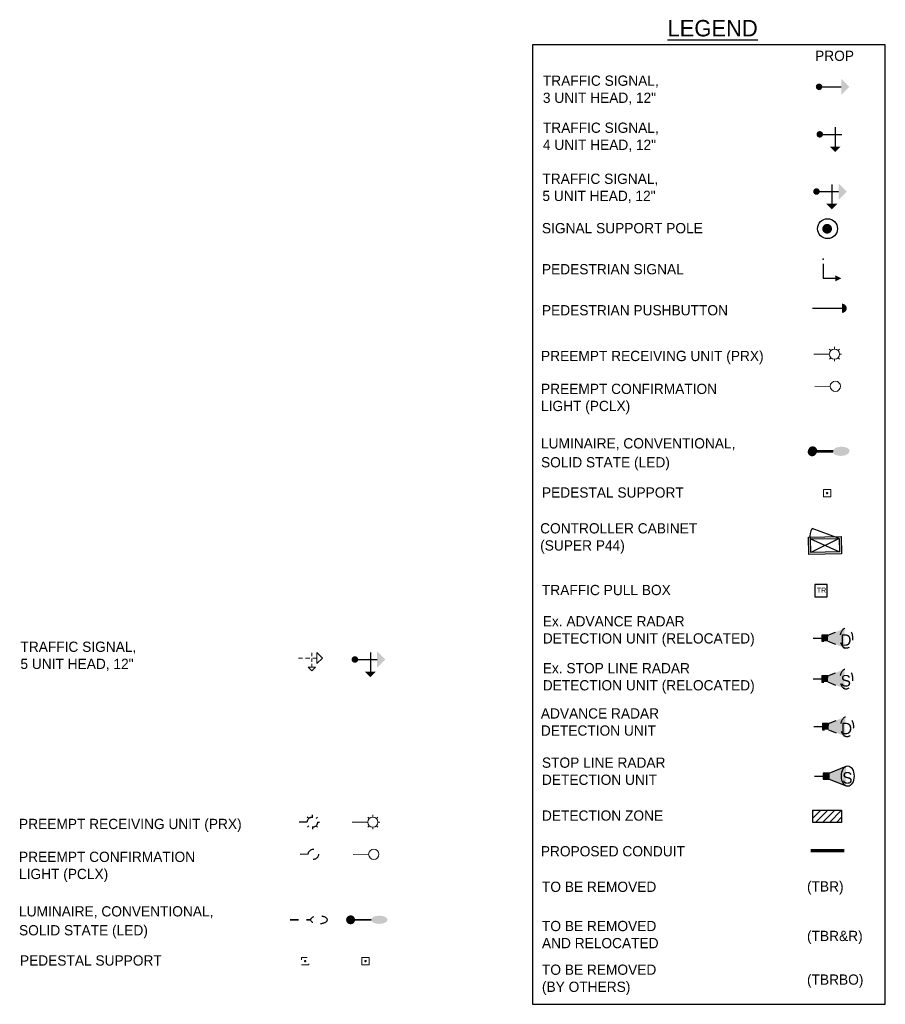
# Model space of a CAD drawing. Header units: feet. Extents: x -492 to 1369515, y -204 to 458626.
# Tile 3 of 17: x 52 to 62, y -151 to -139. Entities that reach past the tile are written whole.
import ezdxf
from ezdxf.enums import TextEntityAlignment as Align

# ---------------------------------------------------------------- set-up
doc = ezdxf.new("R2010")
doc.units = ezdxf.units.FT
doc.header["$MEASUREMENT"] = 0
for name, pattern in [('conduitpr', [0]), ('F', [0.15, 0.1, -0.05]), ('OhDOT_USTN2', [0.11, 0.069, -0.041])]:
    doc.linetypes.add(name, pattern=pattern)
for name, color, linetype in [('DV_X_Text', 20, 'Continuous'), ('LT_P_Luminaires', 2, 'Continuous'), ('LT_X_Luminaires', 2, 'Continuous'), ('SG_P_Conduit', 3, 'conduitpr'), ('SG_P_Detection', 24, 'Continuous'), ('SG_P_Heads', 2, 'Continuous'), ('SG_P_Poles', 4, 'Continuous'), ('SG_P_PullBox', 1, 'Continuous'), ('SG_X_Detection', 24, 'OhDOT_USTN2'), ('SG_X_Heads', 230, 'Continuous'), ('SG_X_Poles', 230, 'Continuous'), ('SH_Data', 7, 'Continuous'), ('ST_Details', 4, 'Continuous'), ('TEXT-DED', 10, 'Continuous')]:
    doc.layers.add(name, color=color, linetype=linetype)
doc.layers.add('SCRATCH', color=94, linetype='Continuous', plot=False)
doc.layers.add('SG_P_Heads (Construction)', color=2, linetype='Continuous', lineweight=13)
doc.styles.add('Slanted-Normal', font='font31.shx', dxfattribs={"height": 0.14})
doc.styles.add('Slanted-Normal LS 0.50', font='ISO_FONTRIGHT.shx', dxfattribs={"height": 0.14})
doc.styles.get("Standard").update_dxf_attribs({"font": 'font31.shx'})

# ---------------------------------------------------------------- blocks, each defined once
blk = doc.blocks.new('SPEDP')
at = {"layer": 'SG_P_Poles', "linetype": 'Continuous', "lineweight": 0}
h = blk.add_hatch(color=7, dxfattribs=at)
edge = h.paths.add_edge_path()
edge.add_arc((0, 0), 0.015, 0, 360)
at = {"layer": 'SG_P_Poles', "color": 7, "linetype": 'Continuous', "lineweight": 13, "flags": 128}
blk.add_lwpolyline([(-0.045, -0.045), (0.045, -0.045), (0.045, 0.045), (-0.045, 0.045), (-0.045, -0.045)], close=True, dxfattribs=at)
blk = doc.blocks.new('Ex. Radar')
at = {"layer": 'SG_X_Detection'}
h = blk.add_hatch(color=256, dxfattribs=at)
edge = h.paths.add_edge_path()
edge.add_line((-2.82, -3.96), (-1.46, -1.67))
edge.add_line((-1.46, -1.67), (-2, -0.96))
edge.add_line((-2, -0.96), (-4.57, -1.66))
edge.add_ellipse((-3.87, -2.94), major_axis=(-0.9, 1.18), ratio=0.621318, start_angle=194.0157, end_angle=345.9652, ccw=False)
for p, q in [((0, 0), (-1.01, -0.77)), ((-2, -0.96), (-4.57, -1.66)), ((-1.46, -1.67), (-2.82, -3.96))]:
    blk.add_line(p, q, dxfattribs=at)
at = {"layer": 'SG_X_Detection', "flags": 128}
blk.add_lwpolyline([(-0.74, -1.13), (-1.29, -0.41), (-2, -0.96), (-1.46, -1.67), (-0.74, -1.13)], close=True, dxfattribs=at)
at = {"layer": 'SG_X_Detection'}
blk.add_ellipse((-3.87, -2.94), major_axis=(-0.9, 1.18), ratio=0.621318, dxfattribs=at)
at = {"layer": 'SG_X_Detection', "extrusion": (0, 0, -1)}
blk.add_solid([(0.74, -1.13), (1.29, -0.41), (1.46, -1.67), (2, -0.96)], dxfattribs=at)
at = {"layer": 'SG_X_Detection', "insert": (-3.99, -2.68), "char_height": 1.68, "attachment_point": 5, "rotation": 217.2468, "line_spacing_factor": 0.6, "style": 'Slanted-Normal LS 0.50'}
blk.add_mtext('\\FISO_FONTLEFT;S', dxfattribs=at)
blk = doc.blocks.new('SG_DET_SB_RADARP')
at = {"layer": 'SG_P_Detection'}
h = blk.add_hatch(color=256, dxfattribs=at)
edge = h.paths.add_edge_path()
edge.add_line((0.243, 0.12), (0.037, 0.037))
edge.add_line((0.037, 0.037), (0.037, -0.038))
edge.add_line((0.037, -0.038), (0.243, -0.12))
edge.add_ellipse((0.262, 0), major_axis=(0, -0.124), ratio=0.621318, start_angle=194.0157, end_angle=345.9652, ccw=False)
for p, q in [((0.037, 0.037), (0.243, 0.12)), ((-0.144, 0), (-0.038, 0)), ((0.037, -0.038), (0.243, -0.12))]:
    blk.add_line(p, q, dxfattribs=at)
at = {"layer": 'SG_P_Detection', "flags": 128}
blk.add_lwpolyline([(-0.038, 0.037), (-0.038, -0.038), (0.037, -0.038), (0.037, 0.037), (-0.038, 0.037)], close=True, dxfattribs=at)
at = {"layer": 'SG_P_Detection'}
blk.add_ellipse((0.262, 0), major_axis=(0, -0.124), ratio=0.621318, dxfattribs=at)
at = {"layer": 'SG_P_Detection', "extrusion": (0, 0, -1)}
blk.add_solid([(0.037, 0.037), (0.037, -0.038), (-0.038, 0.037), (-0.038, -0.038)], dxfattribs=at)
at = {"layer": 'SG_P_Detection', "insert": (0.257, -0.023), "char_height": 0.14, "attachment_point": 5, "line_spacing_factor": 0.6, "style": 'Slanted-Normal LS 0.50'}
blk.add_mtext('\\FISO_FONTLEFT;S', dxfattribs=at)
blk = doc.blocks.new('ADVANCED DETECTION')
at = {"layer": 'SG_X_Detection'}
h = blk.add_hatch(color=256, dxfattribs=at)
edge = h.paths.add_edge_path()
edge.add_line((2.03, 4.42), (1.12, 1.92))
edge.add_line((1.12, 1.92), (1.79, 1.31))
edge.add_line((1.79, 1.31), (4.18, 2.48))
edge.add_ellipse((3.26, 3.62), major_axis=(1.11, -1), ratio=0.621318, start_angle=194.0157, end_angle=345.9652, ccw=False)
for p, q in [((1.12, 1.92), (2.03, 4.42)), ((1.79, 1.31), (4.18, 2.48)), ((0, 0), (0.85, 0.95))]:
    blk.add_line(p, q, dxfattribs=at)
at = {"layer": 'SG_X_Detection', "flags": 128}
blk.add_lwpolyline([(0.52, 1.25), (1.19, 0.65), (1.79, 1.31), (1.12, 1.92), (0.52, 1.25)], close=True, dxfattribs=at)
at = {"layer": 'SG_X_Detection'}
blk.add_ellipse((3.26, 3.62), major_axis=(1.11, -1), ratio=0.621318, dxfattribs=at)
at = {"layer": 'SG_X_Detection', "extrusion": (0, 0, -1)}
blk.add_solid([(-0.52, 1.25), (-1.19, 0.65), (-1.12, 1.92), (-1.79, 1.31)], dxfattribs=at)
at = {"layer": 'SG_X_Detection', "insert": (3.42, 3.38), "char_height": 1.68, "attachment_point": 5, "rotation": 48.0285, "line_spacing_factor": 0.6, "style": 'Slanted-Normal LS 0.50'}
blk.add_mtext('{\\Fiso_fontleft|c0;D}', dxfattribs=at)
blk = doc.blocks.new('Ex. Advance Radar')
at = {"layer": 'SG_X_Detection'}
h = blk.add_hatch(color=256, dxfattribs=at)
edge = h.paths.add_edge_path()
edge.add_line((0.386, 0.12), (0.18, 0.037))
edge.add_line((0.18, 0.037), (0.18, -0.037))
edge.add_line((0.18, -0.037), (0.385, -0.12))
edge.add_ellipse((0.404, 0), major_axis=(0, -0.123), ratio=0.621318, start_angle=194.0157, end_angle=345.9652, ccw=False)
for p, q in [((0, 0), (0.106, 0)), ((0.18, 0.037), (0.386, 0.12)), ((0.18, -0.037), (0.385, -0.12))]:
    blk.add_line(p, q, dxfattribs=at)
at = {"layer": 'SG_X_Detection', "flags": 128}
blk.add_lwpolyline([(0.106, 0.037), (0.106, -0.037), (0.18, -0.037), (0.18, 0.037), (0.106, 0.037)], close=True, dxfattribs=at)
at = {"layer": 'SG_X_Detection'}
blk.add_ellipse((0.404, 0), major_axis=(0, -0.123), ratio=0.621318, dxfattribs=at)
at = {"layer": 'SG_X_Detection', "extrusion": (0, 0, -1)}
blk.add_solid([(-0.106, 0.037), (-0.106, -0.037), (-0.18, 0.037), (-0.18, -0.037)], dxfattribs=at)
at = {"layer": 'SG_X_Detection', "insert": (0.399, -0.023), "char_height": 0.1395, "attachment_point": 5, "rotation": 360, "line_spacing_factor": 0.6, "style": 'Slanted-Normal LS 0.50'}
blk.add_mtext('{\\Fiso_fontleft|c0;D}', dxfattribs=at)
blk = doc.blocks.new('SHSWP')
at = {"layer": 'ST_Details'}
h = blk.add_hatch(color=1, dxfattribs=at)
edge = h.paths.add_edge_path()
edge.add_arc((0, 0), 0.04, 0, 360)
at = {"layer": 'ST_Details', "color": 1}
blk.add_line((0.04, 0), (0.27, 0), dxfattribs=at)
at = {"layer": 'ST_Details', "color": 1, "extrusion": (0, 0, -1)}
blk.add_solid([(-0.27, 0.1), (-0.37, 0), (-0.27, -0.1)], dxfattribs=at)
blk = doc.blocks.new('SHSW5P')
at = {"layer": 'ST_Details'}
h = blk.add_hatch(color=1, dxfattribs=at)
edge = h.paths.add_edge_path()
edge.add_arc((0, 0), 0.04, 0, 360)
at = {"layer": 'ST_Details', "color": 1}
for p, q in [((0.04, 0), (0.27, 0)), ((0.189, 0.086), (0.189, -0.149))]:
    blk.add_line(p, q, dxfattribs=at)
at = {"layer": 'ST_Details', "color": 1, "extrusion": (0, 0, -1)}
for points in [[(-0.27, 0.1), (-0.37, 0), (-0.27, -0.1)], [(-0.255, -0.149), (-0.188, -0.216), (-0.121, -0.149)]]:
    blk.add_solid(points, dxfattribs=at)
blk = doc.blocks.new('PEDPBP')
at = {"layer": 'ST_Details'}
blk.add_hatch(color=1, dxfattribs=at).paths.add_polyline_path([(0.18, 0.028), (0.18, -0.028, 0.999997)])
at = {"layer": 'ST_Details', "color": 1}
blk.add_line((0, 0), (0.18, 0), dxfattribs=at)
blk = doc.blocks.new('PED1P')
at = {"layer": 'SG_P_Heads (Construction)', "color": 2, "linetype": 'Continuous', "lineweight": 30}
blk.add_point((0, 0), dxfattribs=at)
at = {"layer": 'ST_Details', "color": 1, "flags": 128}
blk.add_lwpolyline([(0.06, 0), (0.235, 0), (0.235, -0.15)], dxfattribs=at)
at = {"layer": 'ST_Details', "color": 1, "extrusion": (0, 0, -1)}
blk.add_solid([(-0.27, -0.15), (-0.2, -0.15), (-0.235, -0.22)], dxfattribs=at)
blk = doc.blocks.new('SHSW4P')
at = {"layer": 'ST_Details'}
h = blk.add_hatch(color=1, dxfattribs=at)
edge = h.paths.add_edge_path()
edge.add_arc((0, 0), 0.04, 0, 360)
at = {"layer": 'ST_Details', "color": 1}
for p, q in [((0.04, 0), (0.27, 0)), ((0.189, 0.086), (0.189, -0.149))]:
    blk.add_line(p, q, dxfattribs=at)
at = {"layer": 'ST_Details', "color": 1, "extrusion": (0, 0, -1)}
blk.add_solid([(-0.255, -0.149), (-0.188, -0.215), (-0.121, -0.149)], dxfattribs=at)
blk = doc.blocks.new('CSMP')
at = {"layer": 'LT_P_Luminaires', "linetype": 'Continuous', "lineweight": 0}
h = blk.add_hatch(color=1, dxfattribs=at)
edge = h.paths.add_edge_path()
edge.add_arc((0, 0), 0.055, 0, 360)
at = {"layer": 'LT_P_Luminaires', "lineweight": 35}
h = blk.add_hatch(color=1, dxfattribs=at)
edge = h.paths.add_edge_path()
edge.add_ellipse((0.35, 0), major_axis=(0.1, 0), ratio=0.5, start_angle=0, end_angle=360)
at = {"layer": 'LT_P_Luminaires', "color": 1, "lineweight": 35}
blk.add_line((0, 0), (0.25, 0), dxfattribs=at)
blk = doc.blocks.new('*U1096')
at = {"layer": 'SG_P_Heads (Construction)', "flags": 128}
for points in [[(1.5, 0.007), (0, 0)], [(1.645, 0.361), (1.503, 0.502)], [(1.998, 0.509), (1.997, 0.709)], [(2.352, 0.364), (2.493, 0.506)], [(2.5, 0.011), (2.7, 0.012)], [(1.648, -0.346), (1.507, -0.488)], [(2.002, -0.491), (2.003, -0.691)], [(2.355, -0.343), (2.497, -0.484)]]:
    blk.add_lwpolyline(points, dxfattribs=at)
at = {"layer": 'SG_P_Heads (Construction)'}
blk.add_circle((2, 0.009), 0.5, dxfattribs=at)
blk = doc.blocks.new('TPB_24 IN')
at = {"layer": 'SG_P_PullBox'}
blk.add_lwpolyline([(1.5, 1.5), (-1.5, 1.5), (-1.5, -1.5), (1.5, -1.5)], close=True, dxfattribs=at)
at = {"layer": 'SG_P_PullBox', "insert": (-1.02, 0.73), "char_height": 1.25, "attachment_point": 1}
blk.add_mtext_dynamic_manual_height_columns('TR', width=2.5032, gutter_width=12.5, heights=[0], dxfattribs=at)
blk = doc.blocks.new('*U1390')
at = {"layer": 'SG_P_Heads (Construction)', "flags": 128}
for points in [[(1.5, 0.007), (0, 0)], [(1.645, 0.361), (1.503, 0.502)], [(1.998, 0.509), (1.997, 0.709)], [(2.352, 0.364), (2.493, 0.506)], [(2.5, 0.011), (2.7, 0.012)], [(1.648, -0.346), (1.507, -0.488)], [(2.002, -0.491), (2.003, -0.691)], [(2.355, -0.343), (2.497, -0.484)]]:
    blk.add_lwpolyline(points, dxfattribs=at)
at = {"layer": 'SG_P_Heads (Construction)'}
blk.add_circle((2, 0.009), 0.5, dxfattribs=at)
blk = doc.blocks.new('TSH5')
at = {"linetype": 'Continuous', "lineweight": 0}
for p, q in [((0, 0), (1.02, 0)), ((1.74, 0), (2.76, 0)), ((3.28875, 0.4625), (3.28875, 1.2875)), ((3.48, 0), (4.5, 0)), ((3.28875, -0.8875), (3.28875, -0.0625)), ((3.28875, -2.2375), (3.28875, -1.4125))]:
    blk.add_line(p, q, dxfattribs=at)
at = {"linetype": 'Continuous', "lineweight": 0, "flags": 128}
for points in [[(4.5, 1.35), (5.85, 0), (4.5, -1.35)], [(4.19, -2.2375), (3.29, -3.1375), (2.39, -2.2375)]]:
    blk.add_lwpolyline(points, close=True, dxfattribs=at)

msp = doc.modelspace()

# ---------------------------------------------------------------- hatches: boundary and pattern name
at = {"layer": 'SG_X_Poles', "linetype": 'F', "lineweight": 0}
h = msp.add_hatch(color=256, dxfattribs=at)
edge = h.paths.add_edge_path()
edge.add_arc((55.1688, -150.49614), 0.015, 0, 360)
at = {"layer": 'TEXT-DED'}
h = msp.add_hatch(color=256, dxfattribs=at)
edge = h.paths.add_edge_path()
edge.add_arc((61.52767, -141.57362), 0.06, 0, 360)
h = msp.add_hatch(dxfattribs=at)
h.set_pattern_fill('HATCH', color=256, style=0, pattern_type=2)
h.set_pattern_definition([(45, (61.61896, -148.65791), (-0.042426, 0.042426), [])])
h.paths.add_polyline_path([(61.35267, -148.6555), (61.70267, -148.6555), (61.70267, -148.8055), (61.35267, -148.8055)])

# ---------------------------------------------------------------- linework, layer by layer
at = {"layer": 'LT_X_Luminaires', "linetype": 'F', "lineweight": 35}
msp.add_line((54.98668, -149.99297), (55.23668, -149.99297), dxfattribs=at)
at = {"layer": 'LT_X_Luminaires', "linetype": 'F'}
msp.add_ellipse((55.33665, -149.99296), major_axis=(0.1, 0), ratio=0.5, dxfattribs=at)
at = {"layer": 'SG_P_Conduit', "color": 3, "linetype": 'conduitpr', "true_color": 0x00ff00, "const_width": 0.04, "flags": 128}
msp.add_lwpolyline([(61.32784, -149.15111), (61.73723, -149.15111)], dxfattribs=at)
at = {"layer": 'SG_P_Heads (Construction)', "flags": 128}
for points in [[(61.56531, -143.49332), (61.37781, -143.49418)], [(55.94207, -149.19518), (55.75457, -149.19604)]]:
    msp.add_lwpolyline(points, dxfattribs=at)
at = {"layer": 'SG_P_Heads (Construction)'}
for centre in [(61.62781, -143.49303), (56.00457, -149.19489)]:
    msp.add_circle(centre, 0.0625, dxfattribs=at)
at = {"layer": 'SG_P_Poles', "flags": 128}
msp.add_lwpolyline([(61.32505, -145.35311, -0.17609904), (61.34676, -145.22416)], format="xyb", dxfattribs=at)
for points in [[(61.67495, -145.34571), (61.34676, -145.22416)], [(61.32505, -145.35311), (61.67843, -145.51005)], [(61.67495, -145.34571), (61.32852, -145.51745)]]:
    msp.add_lwpolyline(points, dxfattribs=at)
for points in [[(61.70183, -145.53249), (61.30609, -145.54085), (61.30164, -145.33067), (61.69739, -145.32231)], [(61.67843, -145.51005), (61.32852, -145.51745), (61.32505, -145.35311), (61.67495, -145.34571)]]:
    msp.add_lwpolyline(points, close=True, dxfattribs=at)
at = {"layer": 'SG_X_Heads', "linetype": 'F', "flags": 128}
for points in [[(55.21287, -148.75903), (55.19511, -148.74144)], [(55.25698, -148.74052), (55.25687, -148.71552)], [(55.30126, -148.75863), (55.31886, -148.74087)], [(55.19477, -148.80331), (55.00727, -148.80417)], [(55.21328, -148.84742), (55.19568, -148.86518)], [(55.25756, -148.86552), (55.25767, -148.89052)], [(55.30167, -148.84701), (55.31942, -148.86461)], [(55.31977, -148.80274), (55.34477, -148.80262)], [(55.20644, -149.19518), (55.01894, -149.19604)]]:
    msp.add_lwpolyline(points, dxfattribs=at)
at = {"layer": 'SG_X_Heads', "linetype": 'F'}
for centre in [(55.25727, -148.80302), (55.26894, -149.19489)]:
    msp.add_circle(centre, 0.0625, dxfattribs=at)
at = {"layer": 'SG_X_Poles', "linetype": 'F', "lineweight": 13, "flags": 128}
msp.add_lwpolyline([(55.1238, -150.54114), (55.2138, -150.54114), (55.2138, -150.45114), (55.1238, -150.45114), (55.1238, -150.54114)], close=True, dxfattribs=at)
at = {"layer": 'SH_Data', "flags": 128}
msp.add_lwpolyline([(62.23628, -139.33166), (57.93931, -139.33166), (57.93931, -151.02264), (62.23628, -151.02264)], close=True, dxfattribs=at)
at = {"layer": 'TEXT-DED', "flags": 128}
msp.add_lwpolyline([(61.35267, -148.6555), (61.70267, -148.6555), (61.70267, -148.8055), (61.35267, -148.8055), (61.35267, -148.6555)], close=True, dxfattribs=at)
at = {"layer": 'TEXT-DED'}
msp.add_circle((61.53282, -141.57237), 0.12143, dxfattribs=at)

# ---------------------------------------------------------------- block references
at = {"layer": 'DV_X_Text'}
msp.add_blockref('SHSW4P', (61.43787, -140.42306), dxfattribs=at)
at = {"layer": 'DV_X_Text', "xscale": 0.08309640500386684, "yscale": 0.08309640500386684, "zscale": 0.08309640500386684, "rotation": 311.9715161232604}
msp.add_blockref('ADVANCED DETECTION', (61.36533, -147.63916), dxfattribs=at)
at = {"layer": 'SCRATCH'}
msp.add_blockref('Ex. Advance Radar', (61.35669, -146.56161), dxfattribs=at)
at = {"layer": 'SG_P_Conduit', "xscale": 0.08303319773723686, "yscale": 0.08303319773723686, "zscale": 0.08303319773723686, "rotation": 142.7531633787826}
msp.add_blockref('Ex. Radar', (61.35669, -147.05849), dxfattribs=at)
at = {"layer": 'SG_P_Detection'}
msp.add_blockref('SG_DET_SB_RADARP', (61.51699, -148.24179), dxfattribs=at)
at = {"layer": 'SG_P_Heads', "color": 2, "linetype": 'Continuous', "lineweight": 0}
msp.add_blockref('SHSWP', (61.42955, -139.84378), dxfattribs=at)
at = {"layer": 'SG_P_Heads', "color": 2, "linetype": 'Continuous', "lineweight": 13}
for p in [(61.39787, -141.11984), (55.77463, -146.82171)]:
    msp.add_blockref('SHSW5P', p, dxfattribs=at)
at = {"layer": 'SG_P_Heads', "color": 2, "linetype": 'Continuous', "lineweight": 30, "extrusion": (0, 0, -1), "rotation": 270}
msp.add_blockref('PED1P', (-61.47932, -141.94232), dxfattribs=at)
at = {"layer": 'SG_P_Heads', "color": 2, "linetype": 'Continuous', "lineweight": 30, "xscale": 2, "yscale": 2, "zscale": 2}
msp.add_blockref('PEDPBP', (61.35065, -142.54237), dxfattribs=at)
at = {"layer": 'SG_P_Heads (Construction)', "xscale": 0.125, "yscale": 0.125, "zscale": 0.125}
for name, p in [('*U1096', (61.36614, -143.10231)), ('*U1390', (55.7429, -148.80417))]:
    msp.add_blockref(name, p, dxfattribs=at)
at = {"layer": 'SG_P_PullBox', "xscale": 0.05, "yscale": 0.05, "zscale": 0.05}
msp.add_blockref('TPB_24 IN', (61.45267, -145.98248), dxfattribs=at)
at = {"layer": 'SG_X_Heads', "xscale": 0.05, "yscale": 0.05}
msp.add_blockref('TSH5', (55.0872, -146.80469), dxfattribs=at)
at = {"layer": 'ST_Details', "color": 1}
for p in [(61.34556, -144.2911), (61.35147, -144.27868), (55.72231, -149.99297)]:
    msp.add_blockref('CSMP', p, dxfattribs=at)
at = {"layer": 'TEXT-DED'}
for p in [(61.52767, -144.79428), (55.90443, -150.49614)]:
    msp.add_blockref('SPEDP', p, dxfattribs=at)

# ---------------------------------------------------------------- texts
at = {"layer": 'TEXT-DED', "style": 'Slanted-Normal'}
for s, height, p in [('%%uLEGEND%%U', 0.2, (59.58272, -139.02977)), ('PROP', 0.125, (61.38101, -139.40368)), ('SIGNAL SUPPORT POLE', 0.125, (58.05333, -141.50362)), ('PEDESTRIAN SIGNAL', 0.125, (58.05333, -142.00362)), ('PEDESTRIAN PUSHBUTTON', 0.125, (58.05333, -142.50362)), ('LUMINAIRE, CONVENTIONAL,', 0.125, (58.04195, -144.12532)), ('SOLID STATE (LED)', 0.125, (58.04195, -144.35602)), ('PEDESTAL SUPPORT', 0.125, (58.05333, -144.72428)), ('TRAFFIC PULL BOX ', 0.125, (58.05333, -145.91248)), ('LUMINAIRE, CONVENTIONAL,', 0.125, (51.68308, -149.82718)), ('SOLID STATE (LED)', 0.125, (51.68308, -150.05789)), ('PEDESTAL SUPPORT', 0.125, (51.69445, -150.42614))]:
    msp.add_text(s, height=height, dxfattribs=at).set_placement(p, align=Align.TOP_LEFT)
at = {"layer": 'TEXT-DED', "char_height": 0.125, "attachment_point": 1, "style": 'Slanted-Normal'}
for s, insert, width in [('TRAFFIC SIGNAL,\\P3 UNIT HEAD, 12"', (58.06489, -139.7067), 4.4138422), ('TRAFFIC SIGNAL,\\P4 UNIT HEAD, 12"', (58.06489, -140.27987), 4.4138422), ('TRAFFIC SIGNAL,\\P5 UNIT HEAD, 12"', (58.05906, -140.90187), 4.4138422), ('\\pxt10.08;PREEMPT RECEIVING UNIT (PRX)', (58.04195, -143.0608), 3.2613797), ('\\pxt10.08;PREEMPT CONFIRMATION\\PLIGHT (PCLX)', (58.04195, -143.46151), 2.7711859), ('CONTROLLER CABINET \\P(SUPER P44)', (58.03147, -145.16076), 4.4138422), ('Ex. ADVANCE RADAR\\PDETECTION UNIT (RELOCATED)', (58.06348, -146.29352), 4.4138422), ('TRAFFIC SIGNAL,\\P5 UNIT HEAD, 12"', (51.70018, -146.60374), 4.4138422), ('Ex. STOP LINE RADAR\\PDETECTION UNIT (RELOCATED)', (58.06348, -146.86486), 4.4138422), ('ADVANCE RADAR\\PDETECTION UNIT', (58.04018, -147.41627), 4.4138422), ('STOP LINE RADAR\\PDETECTION UNIT', (58.05333, -148.01585), 4.4138422), ('\\pxt10.08;PREEMPT RECEIVING UNIT (PRX)', (51.68308, -148.76266), 3.2613797), ('\\pt1.26;DETECTION ZONE', (58.05333, -148.6605), 4.4138422), ('PROPOSED CONDUIT', (58.03975, -149.09519), 4.4138422), ('\\pxt10.08;PREEMPT CONFIRMATION\\PLIGHT (PCLX)', (51.68308, -149.16337), 2.7711859), ('\\pxt10.08;TO BE REMOVED', (58.05333, -149.5283), 4.4138422), ('\\pxt10.08;(TBR)', (61.28244, -149.52374), 4.4138422), ('\\pxt10.08;TO BE REMOVED \\PAND RELOCATED', (58.05333, -150.00628), 4.4138422), ('\\pxt10.08;(TBR&R)', (61.28244, -150.12672), 4.4138422), ('\\pxt10.08;TO BE REMOVED \\P(BY OTHERS)', (58.05333, -150.53848), 4.4138422), ('\\pxt10.08;(TBRBO)', (61.28244, -150.65891), 4.4138422)]:
    msp.add_mtext(s, dxfattribs=dict(at, insert=insert, width=width))

doc.saveas('drawing.dxf')
